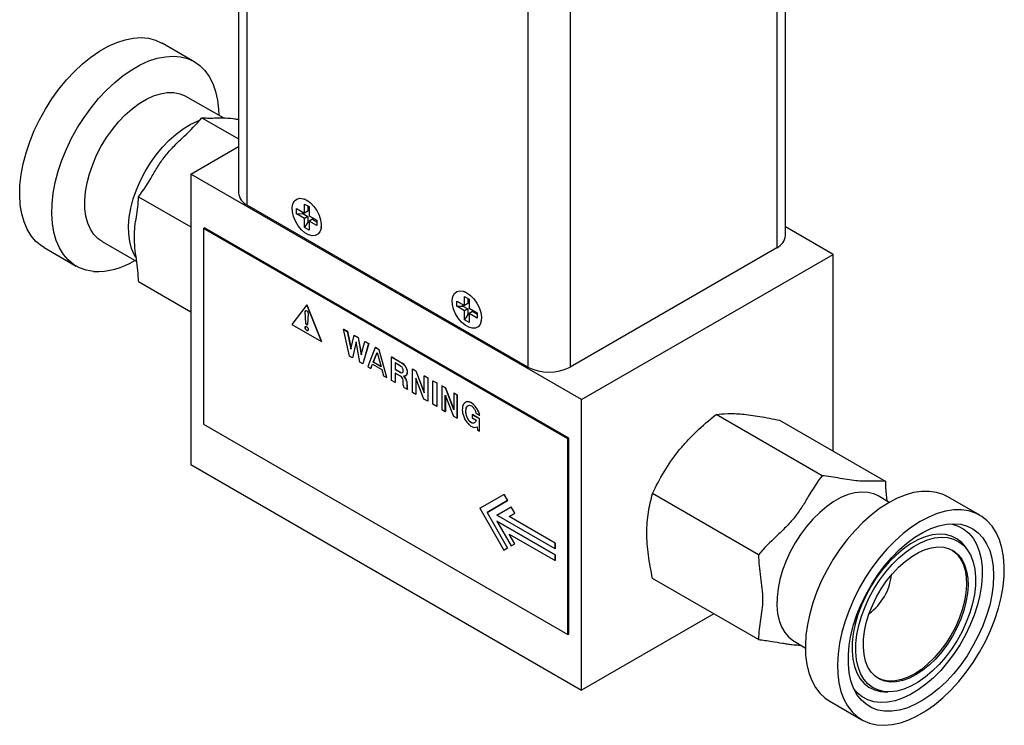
# Model space of a CAD drawing. Header units: inches. Extents: x 1.97 to 10.59, y 1.51 to 7.54.
# Tile 9 of 12: x 8.53 to 10.59, y 2.93 to 4.4. Entities that reach past the tile are written whole.
import ezdxf

# ---------------------------------------------------------------- set-up
doc = ezdxf.new("R2010")
doc.units = ezdxf.units.IN
doc.header["$MEASUREMENT"] = 0

msp = doc.modelspace()

# ---------------------------------------------------------------- linework, layer by layer
at = {"color": 7, "linetype": 'Continuous', "lineweight": 25}
for p, q in [((8.9878, 5.5504), (8.9878, 4.0394)), ((9.0061, 4.0139), (9.0061, 5.5305)), ((10.1292, 3.9502), (10.1292, 5.4611)), ((10.1109, 5.4413), (10.1109, 3.9247)), ((9.5916, 5.1925), (9.5916, 3.6759)), ((9.68, 5.1925), (9.68, 3.6759)), ((8.8957, 4.3129), (8.8287, 4.3516)), ((8.9564, 4.1956), (8.8784, 4.2406)), ((8.9117, 4.1961), (8.9878, 4.1522)), ((8.8883, 4.0786), (8.9878, 4.136)), ((9.7036, 3.6079), (8.8883, 4.0786)), ((8.8883, 4.0786), (8.8883, 3.4723)), ((8.7791, 4.0312), (8.8883, 3.9681)), ((9.5916, 3.6759), (9.0061, 4.0139)), ((9.1092, 4.0065), (9.1256, 3.997)), ((9.1092, 3.9955), (9.1092, 4.0065)), ((9.1256, 4.016), (9.1351, 4.0105)), ((9.1256, 3.997), (9.1256, 4.016)), ((9.1277, 4.0253), (9.1261, 4.026)), ((9.1327, 4.0119), (9.1327, 4.0011)), ((9.1351, 4.0105), (9.1351, 3.9915)), ((9.1092, 3.9955), (9.1224, 3.996)), ((9.1256, 3.986), (9.1092, 3.9955)), ((9.1224, 3.996), (9.1224, 3.9988)), ((9.1224, 3.996), (9.1327, 3.99)), ((9.1327, 4.0011), (9.1256, 3.997)), ((9.1327, 3.99), (9.1256, 3.986)), ((9.1256, 3.967), (9.1256, 3.986)), ((9.1327, 3.99), (9.1327, 3.9782)), ((9.1351, 3.9915), (9.1516, 3.982)), ((8.9152, 3.9651), (8.917, 3.9661)), ((8.9152, 3.9651), (8.9152, 3.5568)), ((9.6754, 3.5263), (8.9152, 3.9651)), ((9.6771, 3.5273), (8.917, 3.9661)), ((9.1327, 3.9782), (9.1256, 3.967)), ((9.1351, 3.9615), (9.1256, 3.967)), ((9.1351, 3.9767), (9.1327, 3.9782)), ((9.1422, 3.9845), (9.1351, 3.9805)), ((9.1516, 3.971), (9.1351, 3.9805)), ((9.1351, 3.9805), (9.1351, 3.9615)), ((9.1422, 3.9845), (9.1516, 3.9791)), ((9.1516, 3.982), (9.1516, 3.971)), ((9.1605, 3.9664), (9.1607, 3.9681)), ((10.2287, 3.911), (10.1292, 3.9684)), ((8.5824, 3.9251), (8.6495, 3.8864)), ((8.7035, 3.9375), (8.7756, 3.8958)), ((10.1109, 3.9247), (9.68, 3.6759)), ((9.7036, 3.6079), (10.2287, 3.911)), ((10.2287, 3.5005), (10.2287, 3.911)), ((8.7791, 3.8544), (8.8883, 3.7913)), ((9.4597, 3.8231), (9.4692, 3.8176)), ((9.4597, 3.8041), (9.4597, 3.8231)), ((9.4617, 3.8324), (9.4602, 3.8331)), ((9.1303, 3.8058), (9.0994, 3.7648)), ((9.1611, 3.7292), (9.1303, 3.8058)), ((9.1304, 3.8058), (9.1303, 3.8058)), ((9.1304, 3.8058), (9.1613, 3.7293)), ((9.4432, 3.8136), (9.4597, 3.8041)), ((9.4432, 3.8026), (9.4432, 3.8136)), ((9.4432, 3.8026), (9.4564, 3.8031)), ((9.4597, 3.7931), (9.4432, 3.8026)), ((9.4564, 3.8031), (9.4564, 3.806)), ((9.4564, 3.8031), (9.4667, 3.7972)), ((9.4667, 3.8082), (9.4597, 3.8041)), ((9.4667, 3.819), (9.4667, 3.8082)), ((9.4692, 3.8176), (9.4692, 3.7986)), ((9.127, 3.7909), (9.1269, 3.7908)), ((9.1284, 3.7672), (9.1269, 3.7908)), ((9.1286, 3.7673), (9.127, 3.7909)), ((9.1336, 3.7869), (9.1321, 3.7651)), ((9.4667, 3.7972), (9.4597, 3.7931)), ((9.4597, 3.7741), (9.4597, 3.7931)), ((9.4667, 3.7853), (9.4597, 3.7741)), ((9.4667, 3.7972), (9.4667, 3.7853)), ((9.4692, 3.7839), (9.4667, 3.7853)), ((9.4692, 3.7986), (9.4857, 3.7891)), ((9.4763, 3.7917), (9.4692, 3.7876)), ((9.4857, 3.7781), (9.4692, 3.7876)), ((9.4692, 3.7876), (9.4692, 3.7686)), ((9.4763, 3.7917), (9.4857, 3.7863)), ((9.4857, 3.7891), (9.4857, 3.7781)), ((9.0994, 3.7648), (9.1611, 3.7292)), ((9.1284, 3.7672), (9.1286, 3.7673)), ((9.4692, 3.7686), (9.4597, 3.7741)), ((9.4945, 3.7735), (9.4948, 3.7752)), ((9.2074, 3.7547), (9.2076, 3.7548)), ((9.2196, 3.6987), (9.2074, 3.7547)), ((9.2074, 3.7547), (9.215, 3.7504)), ((9.2076, 3.7548), (9.2151, 3.7505)), ((9.215, 3.7504), (9.2151, 3.7505)), ((9.215, 3.7504), (9.2227, 3.7134)), ((9.2151, 3.7505), (9.2228, 3.7138)), ((9.2227, 3.7134), (9.2293, 3.7421)), ((9.2293, 3.7421), (9.2294, 3.7422)), ((9.2293, 3.7421), (9.2376, 3.7373)), ((9.2294, 3.7422), (9.2378, 3.7374)), ((9.1613, 3.7293), (9.1611, 3.7292)), ((9.2334, 3.7288), (9.2259, 3.6951)), ((9.2335, 3.7285), (9.226, 3.6952)), ((9.241, 3.6863), (9.2334, 3.7288)), ((9.2376, 3.7373), (9.2378, 3.7374)), ((9.2376, 3.7373), (9.2442, 3.7011)), ((9.2378, 3.7374), (9.2443, 3.7014)), ((9.2442, 3.7011), (9.2519, 3.7291)), ((9.2595, 3.7247), (9.2473, 3.6827)), ((9.2596, 3.7248), (9.2475, 3.6828)), ((9.2519, 3.7291), (9.2595, 3.7247)), ((9.2519, 3.7291), (9.252, 3.7291)), ((9.252, 3.7291), (9.2596, 3.7248)), ((9.2595, 3.7247), (9.2596, 3.7248)), ((9.2259, 3.6951), (9.2196, 3.6987)), ((9.2734, 3.7167), (9.2576, 3.6768)), ((9.2693, 3.686), (9.2774, 3.7062)), ((9.2695, 3.686), (9.2774, 3.7061)), ((9.2814, 3.712), (9.2734, 3.7167)), ((9.2734, 3.7167), (9.2735, 3.7167)), ((9.2816, 3.7121), (9.2735, 3.7167)), ((9.2774, 3.7062), (9.2855, 3.6766)), ((9.2814, 3.712), (9.2816, 3.7121)), ((9.2972, 3.6539), (9.2814, 3.712)), ((9.2974, 3.654), (9.2816, 3.7121)), ((9.2259, 3.6951), (9.226, 3.6952)), ((9.2473, 3.6827), (9.241, 3.6863)), ((9.2473, 3.6827), (9.2475, 3.6828)), ((9.2642, 3.673), (9.2677, 3.6818)), ((9.2643, 3.6731), (9.2678, 3.6818)), ((9.2677, 3.6818), (9.2871, 3.6706)), ((9.2855, 3.6766), (9.2693, 3.686)), ((9.2693, 3.686), (9.2695, 3.686)), ((9.2854, 3.6768), (9.2695, 3.686)), ((9.3075, 3.697), (9.3076, 3.6971)), ((9.3075, 3.648), (9.3075, 3.697)), ((9.3075, 3.697), (9.3297, 3.6842)), ((9.3076, 3.6971), (9.3298, 3.6842)), ((9.315, 3.6845), (9.315, 3.6711)), ((9.3263, 3.678), (9.315, 3.6845)), ((9.3151, 3.6844), (9.3151, 3.6712)), ((9.3298, 3.6842), (9.3297, 3.6842)), ((9.2576, 3.6768), (9.2642, 3.673)), ((9.2642, 3.673), (9.2643, 3.6731)), ((9.2871, 3.6706), (9.2906, 3.6577)), ((9.2906, 3.6577), (9.2972, 3.6539)), ((9.3151, 3.6712), (9.315, 3.6711)), ((9.315, 3.6711), (9.326, 3.6648)), ((9.3258, 3.6568), (9.315, 3.663)), ((9.315, 3.663), (9.315, 3.6436)), ((9.3151, 3.6712), (9.3262, 3.6649)), ((9.3151, 3.663), (9.3151, 3.6437)), ((9.326, 3.6648), (9.3262, 3.6649)), ((9.3369, 3.6574), (9.337, 3.6575)), ((9.3508, 3.6719), (9.351, 3.672)), ((9.3508, 3.6229), (9.3508, 3.6719)), ((9.3508, 3.6719), (9.3581, 3.6678)), ((9.351, 3.672), (9.3582, 3.6679)), ((9.3581, 3.6678), (9.3582, 3.6679)), ((9.3581, 3.6678), (9.3757, 3.6222)), ((9.3582, 3.6679), (9.3757, 3.6226)), ((9.3757, 3.6576), (9.3759, 3.6577)), ((9.3757, 3.6576), (9.3828, 3.6535)), ((9.3757, 3.6222), (9.3757, 3.6576)), ((9.3759, 3.6577), (9.383, 3.6535)), ((9.2974, 3.654), (9.2972, 3.6539)), ((9.315, 3.6436), (9.3075, 3.648)), ((9.315, 3.6436), (9.3151, 3.6437)), ((9.3319, 3.6382), (9.3315, 3.6487)), ((9.3389, 3.6456), (9.3391, 3.6457)), ((9.3389, 3.6456), (9.3395, 3.6329)), ((9.3391, 3.6457), (9.3397, 3.633)), ((9.3749, 3.6091), (9.358, 3.6529)), ((9.358, 3.6529), (9.358, 3.6188)), ((9.3581, 3.6525), (9.3581, 3.6189)), ((9.3828, 3.6535), (9.383, 3.6535)), ((9.3828, 3.6535), (9.3828, 3.6045)), ((9.383, 3.6535), (9.383, 3.6046)), ((9.3938, 3.6473), (9.3937, 3.6472)), ((9.3937, 3.5982), (9.3937, 3.6472)), ((9.3937, 3.6472), (9.4015, 3.6427)), ((9.3938, 3.6473), (9.4016, 3.6428)), ((9.4015, 3.6427), (9.4016, 3.6428)), ((9.4015, 3.6427), (9.4015, 3.5937)), ((9.4016, 3.6428), (9.4016, 3.5938)), ((9.4123, 3.6364), (9.4125, 3.6365)), ((9.4123, 3.6364), (9.4123, 3.5874)), ((9.4196, 3.6323), (9.4123, 3.6364)), ((9.4125, 3.6365), (9.4197, 3.6324)), ((9.3407, 3.6288), (9.3327, 3.6334)), ((9.3395, 3.6329), (9.3397, 3.633)), ((9.3407, 3.6288), (9.3408, 3.6289)), ((9.358, 3.6188), (9.3508, 3.6229)), ((9.358, 3.6188), (9.3581, 3.6189)), ((9.4195, 3.6174), (9.4364, 3.5736)), ((9.4195, 3.5833), (9.4195, 3.6174)), ((9.4196, 3.6323), (9.4197, 3.6324)), ((9.4372, 3.5867), (9.4196, 3.6323)), ((9.4196, 3.617), (9.4196, 3.5834)), ((9.4197, 3.6324), (9.4372, 3.5871)), ((9.4372, 3.6221), (9.4374, 3.6222)), ((9.4372, 3.6221), (9.4372, 3.5867)), ((9.4372, 3.6221), (9.4443, 3.618)), ((9.4374, 3.6222), (9.4445, 3.618)), ((9.4443, 3.569), (9.4443, 3.618)), ((9.4445, 3.618), (9.4443, 3.618)), ((9.4445, 3.618), (9.4445, 3.569)), ((9.3828, 3.6045), (9.3749, 3.6091)), ((9.383, 3.6046), (9.3828, 3.6045)), ((9.4015, 3.5937), (9.3937, 3.5982)), ((9.7036, 3.0016), (9.7036, 3.6079)), ((9.4015, 3.5937), (9.4016, 3.5938)), ((9.4123, 3.5874), (9.4195, 3.5833)), ((9.4195, 3.5833), (9.4196, 3.5834)), ((9.4757, 3.5765), (9.4759, 3.5766)), ((9.4757, 3.5765), (9.4757, 3.5699)), ((9.4909, 3.5678), (9.4757, 3.5765)), ((9.4911, 3.5679), (9.4759, 3.5766)), ((9.4836, 3.5798), (9.4911, 3.5755)), ((9.4911, 3.5755), (9.4912, 3.5755)), ((10.2057, 3.4491), (9.9846, 3.5768)), ((8.9152, 3.5568), (9.6754, 3.118)), ((9.4364, 3.5736), (9.4443, 3.569)), ((9.4443, 3.569), (9.4445, 3.569)), ((9.4757, 3.5699), (9.4839, 3.5652)), ((9.4909, 3.5678), (9.4911, 3.5679)), ((9.4909, 3.5421), (9.4909, 3.5678)), ((9.4911, 3.5422), (9.4911, 3.5679)), ((10.1171, 3.5649), (10.3383, 3.4373)), ((9.4857, 3.5513), (9.4866, 3.5445)), ((9.4866, 3.5445), (9.4909, 3.5421)), ((9.4909, 3.5421), (9.4911, 3.5422)), ((9.6754, 3.5263), (9.6771, 3.5273)), ((9.6754, 3.118), (9.6754, 3.5263)), ((9.6771, 3.119), (9.6771, 3.5273)), ((8.8883, 3.4723), (9.7036, 3.0016)), ((9.5418, 3.4102), (9.542, 3.4103)), ((9.542, 3.4103), (9.5495, 3.3973)), ((10.0731, 3.2842), (9.852, 3.4118)), ((9.4915, 3.3812), (9.5418, 3.4102)), ((9.5065, 3.3725), (9.5493, 3.3972)), ((9.5495, 3.3973), (9.5067, 3.3726)), ((9.5418, 3.4102), (9.5493, 3.3972)), ((9.5495, 3.3973), (9.5493, 3.3972)), ((10.3456, 3.3936), (10.3225, 3.4069)), ((10.5349, 3.3666), (10.4679, 3.4053)), ((9.4915, 3.3812), (9.5418, 3.294)), ((9.5067, 3.3726), (9.5065, 3.3725)), ((9.5065, 3.3725), (9.5493, 3.2984)), ((9.5067, 3.3726), (9.5495, 3.2984)), ((9.5268, 3.3669), (9.5568, 3.3842)), ((9.5524, 3.3644), (9.5643, 3.3712)), ((9.5526, 3.3644), (9.5645, 3.3713)), ((9.5568, 3.3842), (9.557, 3.3843)), ((9.5643, 3.3712), (9.5568, 3.3842)), ((9.5645, 3.3713), (9.557, 3.3843)), ((9.5643, 3.3712), (9.5645, 3.3713)), ((9.6488, 3.2965), (9.5268, 3.3669)), ((9.527, 3.3547), (9.5268, 3.3546)), ((9.6488, 3.2842), (9.5268, 3.3546)), ((9.5268, 3.3546), (9.5568, 3.3027)), ((9.527, 3.3547), (9.6489, 3.2843)), ((9.6488, 3.3087), (9.5524, 3.3644)), ((9.5526, 3.3644), (9.5524, 3.3644)), ((9.6489, 3.3088), (9.5526, 3.3644)), ((9.5524, 3.3276), (9.6488, 3.272)), ((9.5643, 3.307), (9.5524, 3.3276)), ((9.5645, 3.3071), (9.5527, 3.3275)), ((9.6489, 3.3088), (9.6488, 3.3087)), ((9.6488, 3.3087), (9.6488, 3.2965)), ((9.6489, 3.2966), (9.6489, 3.3088)), ((9.5493, 3.2984), (9.5418, 3.294)), ((9.5418, 3.294), (9.542, 3.2941)), ((9.5495, 3.2984), (9.542, 3.2941)), ((9.5495, 3.2984), (9.5493, 3.2984)), ((9.5568, 3.3027), (9.5643, 3.307)), ((9.5568, 3.3027), (9.557, 3.3028)), ((9.557, 3.3028), (9.5645, 3.3071)), ((9.5643, 3.307), (9.5645, 3.3071)), ((9.6488, 3.2965), (9.6489, 3.2966)), ((10.5082, 3.296), (10.5059, 3.2995)), ((10.5116, 3.2903), (10.5082, 3.296)), ((9.6489, 3.2843), (9.6488, 3.2842)), ((9.6488, 3.272), (9.6488, 3.2842)), ((9.6489, 3.2721), (9.6488, 3.272)), ((9.6489, 3.2843), (9.6489, 3.2721)), ((10.0731, 3.1074), (9.852, 3.2351)), ((9.98, 3.1612), (9.7036, 3.0016)), ((9.6754, 3.118), (9.6771, 3.119)), ((10.1475, 3.1038), (10.1706, 3.0905)), ((10.3355, 2.9986), (10.3365, 2.9986)), ((10.3365, 2.9986), (10.3431, 2.9984)), ((10.2216, 2.9788), (10.2887, 2.9401))]:
    msp.add_line(p, q, dxfattribs=at)
at = {"color": 8, "linetype": 'Continuous', "lineweight": 25}
msp.add_line((8.9377, 4.196), (8.9442, 4.1957), dxfattribs=at)
at = {"color": 7, "linetype": 'Continuous', "lineweight": 25, "flags": 128}
for points in [[(8.5824, 3.9251), (8.5768, 3.9287), (8.5654, 3.9381), (8.5555, 3.9497), (8.5472, 3.9633), (8.5406, 3.9787), (8.5358, 3.9958), (8.5327, 4.0144), (8.5315, 4.0344), (8.5321, 4.0554), (8.5345, 4.0773), (8.5388, 4.0999), (8.5448, 4.1229), (8.5526, 4.146), (8.5619, 4.1691), (8.5728, 4.1918), (8.5851, 4.214), (8.5987, 4.2354), (8.6134, 4.2557), (8.6291, 4.2748), (8.6455, 4.2924), (8.6627, 4.3084), (8.6802, 4.3226), (8.6981, 4.3349), (8.716, 4.3451), (8.7338, 4.3531), (8.7513, 4.3588), (8.7684, 4.3621), (8.7847, 4.3631), (8.8003, 4.3617), (8.8148, 4.358), (8.8282, 4.3519), (8.8287, 4.3516)], [(8.6855, 3.8752), (8.6705, 3.8778), (8.6565, 3.8827), (8.6438, 3.89), (8.6324, 3.8994), (8.6226, 3.911), (8.6143, 3.9245), (8.6077, 3.94), (8.6028, 3.9571), (8.5997, 3.9757), (8.5985, 3.9957), (8.5991, 4.0167), (8.6016, 4.0386), (8.6058, 4.0612), (8.6119, 4.0842), (8.6196, 4.1073), (8.629, 4.1304), (8.6399, 4.1531), (8.6522, 4.1753), (8.6657, 4.1967), (8.6804, 4.217), (8.6961, 4.2361), (8.7126, 4.2537), (8.7297, 4.2697), (8.7473, 4.2839), (8.7651, 4.2962), (8.7831, 4.3064), (8.8009, 4.3144), (8.8184, 4.3201), (8.8354, 4.3234), (8.8518, 4.3244), (8.8673, 4.323), (8.8818, 4.3193), (8.8952, 4.3132), (8.9073, 4.3048), (8.9179, 4.2943), (8.927, 4.2817), (8.9345, 4.2672), (8.9402, 4.2509), (8.9442, 4.233), (8.9463, 4.2137), (8.9467, 4.2012)], [(8.7035, 3.9375), (8.6951, 3.9433), (8.6864, 3.9523), (8.6791, 3.9632), (8.6736, 3.976), (8.6697, 3.9905), (8.6676, 4.0063), (8.6673, 4.0234), (8.6688, 4.0414), (8.6721, 4.0602), (8.6771, 4.0793), (8.6838, 4.0986), (8.692, 4.1178), (8.7017, 4.1365), (8.7127, 4.1545), (8.7248, 4.1716), (8.7379, 4.1875), (8.7518, 4.202), (8.7662, 4.2148), (8.781, 4.2257), (8.7959, 4.2347), (8.8108, 4.2415), (8.8254, 4.2462), (8.8394, 4.2485), (8.8528, 4.2485), (8.8653, 4.2462), (8.8767, 4.2416), (8.8784, 4.2406)], [(9.1304, 4.0238), (9.1379, 4.0184), (9.145, 4.011), (9.1512, 4.0023), (9.156, 3.9927), (9.1593, 3.9829), (9.1607, 3.9734), (9.1602, 3.9649), (9.1579, 3.9579), (9.1538, 3.9528), (9.1482, 3.95), (9.1416, 3.9496), (9.1342, 3.9517), (9.1266, 3.9561), (9.1192, 3.9625), (9.1125, 3.9706), (9.1069, 3.9799), (9.1029, 3.9897), (9.1005, 3.9994), (9.1, 4.0084), (9.1015, 4.0163), (9.1047, 4.0224), (9.1096, 4.0263), (9.1157, 4.0279), (9.1228, 4.0271), (9.1304, 4.0238)], [(9.4644, 3.831), (9.472, 3.8255), (9.4791, 3.8182), (9.4853, 3.8094), (9.4901, 3.7999), (9.4934, 3.79), (9.4948, 3.7806), (9.4943, 3.772), (9.492, 3.765), (9.4879, 3.76), (9.4823, 3.7571), (9.4756, 3.7568), (9.4683, 3.7588), (9.4606, 3.7632), (9.4532, 3.7697), (9.4466, 3.7778), (9.441, 3.787), (9.4369, 3.7968), (9.4346, 3.8065), (9.4341, 3.8156), (9.4355, 3.8234), (9.4388, 3.8295), (9.4436, 3.8335), (9.4498, 3.8351), (9.4569, 3.8342), (9.4644, 3.831)], [(9.1269, 3.7908), (9.127, 3.7925), (9.1276, 3.7935), (9.1288, 3.7939), (9.1303, 3.7934), (9.1317, 3.7922), (9.1329, 3.7905), (9.1335, 3.7886), (9.1336, 3.7869)], [(9.1279, 3.7937), (9.1278, 3.7936), (9.1271, 3.7925), (9.127, 3.7909)], [(9.1268, 3.7583), (9.1271, 3.7597), (9.1278, 3.7606), (9.1289, 3.7608), (9.1303, 3.7603), (9.1316, 3.7593), (9.1327, 3.7578), (9.1334, 3.756), (9.1337, 3.7544), (9.1334, 3.753), (9.1327, 3.7521), (9.1316, 3.7519), (9.1303, 3.7524), (9.1289, 3.7534), (9.1278, 3.755), (9.1271, 3.7567), (9.1268, 3.7583)], [(9.1279, 3.7606), (9.1272, 3.7598), (9.1269, 3.7584)], [(9.1321, 3.7651), (9.1319, 3.7644), (9.1315, 3.7639), (9.1309, 3.7638), (9.1303, 3.764), (9.1296, 3.7646), (9.129, 3.7654), (9.1286, 3.7663), (9.1284, 3.7672)], [(9.1286, 3.7673), (9.1287, 3.7664), (9.1291, 3.7655), (9.1297, 3.7647), (9.1304, 3.7641), (9.1311, 3.7639), (9.1316, 3.764)], [(9.1269, 3.7584), (9.1272, 3.7568), (9.128, 3.755), (9.1291, 3.7535), (9.1304, 3.7525), (9.1317, 3.752), (9.1328, 3.7522)], [(9.326, 3.6648), (9.3282, 3.664), (9.3301, 3.6643), (9.3314, 3.6657), (9.3319, 3.6679), (9.3315, 3.6707), (9.3303, 3.6736), (9.3285, 3.6762), (9.3263, 3.678)], [(9.3297, 3.6842), (9.3335, 3.6808), (9.3367, 3.6764), (9.3391, 3.6714), (9.3402, 3.6664), (9.3399, 3.662), (9.3384, 3.6587), (9.3357, 3.6569), (9.3322, 3.6569)], [(9.337, 3.6575), (9.3385, 3.6588), (9.3401, 3.6621), (9.3403, 3.6665), (9.3392, 3.6715), (9.3369, 3.6765), (9.3336, 3.6809), (9.3298, 3.6842)], [(10.4679, 3.4053), (10.4586, 3.4099), (10.4444, 3.4144), (10.4292, 3.4166), (10.4131, 3.4164), (10.3963, 3.4139), (10.3789, 3.4089), (10.3612, 3.4017), (10.3433, 3.3922), (10.3254, 3.3807), (10.3077, 3.3671), (10.2904, 3.3517), (10.2737, 3.3345), (10.2577, 3.3159)], [(10.3247, 3.2772), (10.3097, 3.2573), (10.2957, 3.2362), (10.283, 3.2143), (10.2716, 3.1917), (10.2618, 3.1687), (10.2535, 3.1456), (10.2469, 3.1225), (10.242, 3.0998), (10.2389, 3.0776), (10.2377, 3.0563), (10.2383, 3.0359), (10.2408, 3.0169), (10.245, 2.9992), (10.2511, 2.9832), (10.2588, 2.969), (10.2682, 2.9567), (10.2791, 2.9466), (10.2914, 2.9386), (10.3049, 2.9329), (10.3196, 2.9295), (10.3353, 2.9285), (10.3518, 2.9299), (10.3689, 2.9337), (10.3865, 2.9398), (10.4043, 2.9481), (10.4223, 2.9587), (10.4401, 2.9712), (10.4576, 2.9858), (10.4746, 3.0021), (10.491, 3.02), (10.5065, 3.0393), (10.521, 3.0598), (10.5344, 3.0813), (10.5465, 3.1036), (10.5571, 3.1264), (10.5662, 3.1495), (10.5737, 3.1726), (10.5794, 3.1955), (10.5834, 3.218), (10.5855, 3.2398), (10.5858, 3.2607), (10.5843, 3.2804), (10.5809, 3.2988), (10.5758, 3.3157), (10.5689, 3.3308), (10.5603, 3.344), (10.5502, 3.3553), (10.5386, 3.3644), (10.5256, 3.3712), (10.5115, 3.3757), (10.4963, 3.3779), (10.4802, 3.3777), (10.4633, 3.3751), (10.446, 3.3702), (10.4282, 3.363), (10.4103, 3.3535), (10.3924, 3.342), (10.3747, 3.3284), (10.3574, 3.313), (10.3407, 3.2958), (10.3247, 3.2772)], [(10.336, 3.2612), (10.3509, 3.2786), (10.3665, 3.2944), (10.3827, 3.3084), (10.3993, 3.3207), (10.416, 3.3308), (10.4326, 3.3388), (10.449, 3.3446), (10.465, 3.3481), (10.4803, 3.3491), (10.4948, 3.3479), (10.5082, 3.3442), (10.5205, 3.3382), (10.5315, 3.33), (10.541, 3.3196), (10.549, 3.3073), (10.5553, 3.293), (10.5598, 3.2771), (10.5626, 3.2596), (10.5635, 3.2409), (10.5626, 3.2211), (10.5598, 3.2005), (10.5553, 3.1793), (10.549, 3.1578), (10.541, 3.1362), (10.5315, 3.1149), (10.5205, 3.094), (10.5082, 3.0738), (10.4948, 3.0546), (10.4803, 3.0366), (10.465, 3.02), (10.449, 3.005), (10.4326, 2.9919), (10.416, 2.9807), (10.3993, 2.9716), (10.3827, 2.9646), (10.3665, 2.96), (10.3509, 2.9578), (10.336, 2.9579), (10.322, 2.9603), (10.3091, 2.9652), (10.2974, 2.9723), (10.2872, 2.9816), (10.2784, 2.993), (10.2713, 3.0063), (10.2659, 3.0214), (10.2622, 3.0381), (10.2604, 3.0563), (10.2604, 3.0756), (10.2622, 3.0958), (10.2659, 3.1167), (10.2713, 3.1381), (10.2784, 3.1597), (10.2872, 3.1812), (10.2974, 3.2023), (10.3091, 3.2229), (10.322, 3.2426), (10.336, 3.2612)], [(10.2577, 3.3159), (10.2427, 3.296), (10.2287, 3.2749), (10.216, 3.253), (10.2046, 3.2304), (10.1947, 3.2074), (10.1864, 3.1843), (10.1798, 3.1612), (10.175, 3.1385), (10.1719, 3.1163), (10.1707, 3.095), (10.1713, 3.0746), (10.1737, 3.0556), (10.178, 3.0379), (10.184, 3.0219), (10.1918, 3.0077), (10.2011, 2.9954), (10.212, 2.9853), (10.2216, 2.9788)], [(10.509, 3.2942), (10.5158, 3.2826), (10.5208, 3.2691), (10.5242, 3.254), (10.5257, 3.2375), (10.5254, 3.2199), (10.5233, 3.2015), (10.5193, 3.1824), (10.5137, 3.163), (10.5064, 3.1435), (10.4976, 3.1243), (10.4874, 3.1056), (10.4759, 3.0877), (10.4633, 3.0708), (10.4498, 3.0552), (10.4356, 3.0412), (10.4209, 3.0288), (10.4059, 3.0184), (10.3908, 3.0101), (10.3759, 3.0039), (10.3613, 3), (10.3473, 2.9984), (10.3341, 2.9992), (10.3218, 3.0023), (10.3108, 3.0077), (10.301, 3.0153), (10.2927, 3.0251), (10.2859, 3.0368), (10.2809, 3.0503), (10.2775, 3.0653), (10.276, 3.0818), (10.2763, 3.0994), (10.2784, 3.1179), (10.2824, 3.1369), (10.288, 3.1563), (10.2953, 3.1758), (10.3041, 3.195), (10.3143, 3.2137), (10.3258, 3.2317), (10.3384, 3.2485), (10.3519, 3.2641), (10.3661, 3.2782), (10.3808, 3.2905), (10.3958, 3.3009), (10.4109, 3.3093), (10.4258, 3.3154), (10.4404, 3.3193), (10.4544, 3.3209), (10.4676, 3.3201), (10.4799, 3.317), (10.4909, 3.3116), (10.5007, 3.304), (10.509, 3.2942)], [(10.4555, 3.0819), (10.4429, 3.0675), (10.4297, 3.0546), (10.416, 3.0435), (10.402, 3.0342), (10.388, 3.027), (10.3743, 3.022), (10.3609, 3.0192), (10.3483, 3.0187), (10.3364, 3.0206), (10.3257, 3.0247), (10.3162, 3.0311), (10.308, 3.0395), (10.3014, 3.05), (10.2965, 3.0622), (10.2932, 3.076), (10.2917, 3.0913), (10.292, 3.1076), (10.2941, 3.1248), (10.2979, 3.1425), (10.3035, 3.1606), (10.3106, 3.1786), (10.3192, 3.1963), (10.3291, 3.2134), (10.3403, 3.2297), (10.3524, 3.2448), (10.3653, 3.2584), (10.3788, 3.2705), (10.3927, 3.2807), (10.4067, 3.289), (10.4206, 3.2951), (10.4342, 3.299), (10.4472, 3.3007), (10.4595, 3.3), (10.4708, 3.297), (10.4809, 3.2917), (10.4898, 3.2843), (10.4972, 3.2748), (10.503, 3.2634), (10.5071, 3.2504), (10.5095, 3.2358), (10.5101, 3.22), (10.5089, 3.2032), (10.5059, 3.1857), (10.5012, 3.1678), (10.4949, 3.1497), (10.487, 3.1318), (10.4777, 3.1143), (10.4671, 3.0976), (10.4555, 3.0819)], [(10.4765, 3.2944), (10.4778, 3.2935), (10.4866, 3.2861), (10.494, 3.2766), (10.4998, 3.2653), (10.5039, 3.2522), (10.5063, 3.2377), (10.5069, 3.2219), (10.5057, 3.2051), (10.5027, 3.1875), (10.498, 3.1696), (10.4917, 3.1515), (10.4838, 3.1336), (10.4745, 3.1162), (10.4639, 3.0995), (10.4523, 3.0838)], [(10.4523, 3.0838), (10.4397, 3.0694), (10.4265, 3.0565), (10.4128, 3.0453), (10.3988, 3.036), (10.3849, 3.0288), (10.3711, 3.0238), (10.3578, 3.021), (10.3451, 3.0206), (10.3333, 3.0224), (10.3225, 3.0266), (10.322, 3.0268)]]:
    msp.add_lwpolyline(points, dxfattribs=at)
at = {"color": 8, "linetype": 'Continuous', "lineweight": 25, "flags": 128}
for points in [[(8.7735, 3.9054), (8.7705, 3.9105), (8.765, 3.9233), (8.7611, 3.9377), (8.759, 3.9536), (8.7587, 3.9707), (8.7602, 3.9887), (8.7635, 4.0074), (8.7685, 4.0266), (8.7752, 4.0459), (8.7834, 4.065), (8.7931, 4.0837), (8.8041, 4.1018), (8.8162, 4.1189), (8.8293, 4.1348), (8.8432, 4.1492), (8.8576, 4.162), (8.8724, 4.173), (8.8873, 4.1819), (8.9022, 4.1888), (8.9053, 4.1899)], [(10.3225, 3.4069), (10.3133, 3.4112), (10.3012, 3.4143), (10.2881, 3.4151), (10.2742, 3.4135), (10.2598, 3.4097), (10.245, 3.4036), (10.2301, 3.3953), (10.2152, 3.385), (10.2006, 3.3728), (10.1865, 3.3588), (10.1732, 3.3434), (10.1607, 3.3267), (10.1493, 3.309), (10.1392, 3.2904), (10.1304, 3.2714), (10.1232, 3.2521), (10.1177, 3.2329), (10.1138, 3.214), (10.1117, 3.1957), (10.1114, 3.1783), (10.1129, 3.162), (10.1162, 3.147), (10.1212, 3.1337), (10.1279, 3.1221), (10.1361, 3.1124), (10.1458, 3.1049), (10.1475, 3.1038)], [(10.4717, 3.3488), (10.4768, 3.3479), (10.4896, 3.344), (10.5013, 3.3377), (10.5117, 3.3293), (10.5206, 3.3187), (10.5279, 3.3062), (10.5335, 3.2919), (10.5374, 3.276), (10.5395, 3.2586), (10.5398, 3.2401), (10.5383, 3.2206), (10.535, 3.2003), (10.53, 3.1796), (10.5232, 3.1586), (10.5148, 3.1378), (10.5049, 3.1172), (10.4937, 3.0972), (10.4812, 3.0781), (10.4676, 3.06), (10.4531, 3.0432), (10.4379, 3.0279), (10.4222, 3.0143), (10.4061, 3.0025), (10.3899, 2.9928), (10.3737, 2.9852), (10.3578, 2.9799), (10.3424, 2.9769), (10.3277, 2.9762), (10.3138, 2.9778), (10.3009, 2.9818), (10.2892, 2.988), (10.2789, 2.9965), (10.2725, 3.0037)], [(10.5059, 3.2995), (10.5055, 3.3), (10.497, 3.3099), (10.4871, 3.3177), (10.4758, 3.3232), (10.4633, 3.3264), (10.4499, 3.3272), (10.4356, 3.3256), (10.4207, 3.3216), (10.4055, 3.3153), (10.3902, 3.3068), (10.3749, 3.2962), (10.3599, 3.2836), (10.3454, 3.2693), (10.3316, 3.2534)], [(10.3316, 3.2534), (10.3188, 3.2362), (10.3071, 3.218), (10.2967, 3.1989), (10.2877, 3.1793), (10.2803, 3.1595), (10.2746, 3.1397), (10.2706, 3.1203), (10.2684, 3.1015), (10.2681, 3.0835), (10.2697, 3.0668), (10.273, 3.0514), (10.2782, 3.0377), (10.2851, 3.0257), (10.2935, 3.0158), (10.3035, 3.0081), (10.3148, 3.0025), (10.3273, 2.9994), (10.3355, 2.9986)]]:
    msp.add_lwpolyline(points, dxfattribs=at)
at = {"color": 7, "linetype": 'Continuous', "lineweight": 25}
for centre, radius, start, end in [((9.0191, 4.0426), 0.0314, 185.6948, 245.6253), ((10.098, 3.9534), 0.0314, 294.3747, 354.3052), ((8.6906, 4.0301), 0.155, 268.1135, 301.5496), ((9.3194, 3.6463), 0.0123, 11.3553, 58.8815), ((9.3286, 3.6679), 0.00388, 230.4537, 296.6701), ((9.3221, 3.6432), 0.017, 8.4079, 53.7775), ((9.3222, 3.6432), 0.017, 8.4568, 52.7713), ((9.6358, 3.7612), 0.0961, 242.6097, 297.3903), ((9.3596, 3.6402), 0.0278, 184.0025, 194.043), ((9.3533, 3.6346), 0.0139, 187.21, 204.9402), ((9.3534, 3.6347), 0.0139, 187.21, 204.9402), ((10.2352, 3.2553), 0.1161, 306.1955, 353.8099)]:
    msp.add_arc(centre, radius, start, end, dxfattribs=at)
for points, knots in [([(8.7791, 4.0312), (8.7903, 4.0451), (8.7992, 4.0599), (8.8125, 4.0822), (8.8169, 4.0897), (8.8264, 4.1043), (8.8315, 4.1115), (8.8426, 4.1254), (8.8486, 4.132), (8.8612, 4.1448), (8.8678, 4.151), (8.8874, 4.1697), (8.9005, 4.1822), (8.9117, 4.1961)], [0, 0, 0, 0, 0.25, 0.25, 0.375, 0.375, 0.5, 0.5, 0.625, 0.625, 0.75, 0.75, 1, 1, 1, 1]), ([(8.9117, 4.1961), (8.9158, 4.1958), (8.9239, 4.1953), (8.9359, 4.1954), (8.9487, 4.1959), (8.9633, 4.1957), (8.9768, 4.1944), (8.9851, 4.1931), (8.9878, 4.1927)], [0, 0, 0, 0, 0.1523949, 0.3058838, 0.5228717, 0.7401393, 0.9159199, 1, 1, 1, 1]), ([(8.7791, 3.8544), (8.7791, 3.8693), (8.777, 3.8851), (8.7739, 3.9089), (8.7728, 3.9168), (8.7712, 3.9325), (8.7707, 3.9402), (8.7707, 3.955), (8.7712, 3.9621), (8.7728, 3.9759), (8.7739, 3.9826), (8.777, 4.0028), (8.7791, 4.0162), (8.7791, 4.0312)], [0, 0, 0, 0, 0.25, 0.25, 0.375, 0.375, 0.5, 0.5, 0.625, 0.625, 0.75, 0.75, 1, 1, 1, 1]), ([(9.4911, 3.5755), (9.4905, 3.5781), (9.4895, 3.5808), (9.4872, 3.5861), (9.4858, 3.5887), (9.4808, 3.5959), (9.4766, 3.5999), (9.4704, 3.6029), (9.4683, 3.6034), (9.4646, 3.6035), (9.4629, 3.6031), (9.4584, 3.6006), (9.4564, 3.5973), (9.4551, 3.5911), (9.4549, 3.5887), (9.4551, 3.5839), (9.4554, 3.5812), (9.4567, 3.576), (9.4575, 3.5733), (9.4598, 3.5679), (9.4612, 3.5653), (9.4645, 3.5605), (9.4664, 3.5583), (9.4703, 3.5545), (9.4724, 3.5529), (9.4787, 3.5497), (9.4826, 3.5496), (9.4857, 3.5513)], [0, 0, 0, 0, 0.0625, 0.0625, 0.125, 0.125, 0.25, 0.25, 0.3125, 0.3125, 0.375, 0.375, 0.5, 0.5, 0.5625, 0.5625, 0.625, 0.625, 0.6875, 0.6875, 0.75, 0.75, 0.8125, 0.8125, 0.875, 0.875, 1, 1, 1, 1]), ([(9.4912, 3.5755), (9.4911, 3.5763), (9.4907, 3.5778), (9.4899, 3.5801), (9.489, 3.5825), (9.488, 3.5848), (9.4868, 3.587), (9.4855, 3.5892), (9.4841, 3.5914), (9.4822, 3.5939), (9.4803, 3.5962), (9.4783, 3.5981), (9.4763, 3.5998), (9.4742, 3.6012), (9.4722, 3.6022), (9.4703, 3.603), (9.4681, 3.6035), (9.4656, 3.6036), (9.4632, 3.6032), (9.4616, 3.6025), (9.4608, 3.6019), (9.4608, 3.6019)], [0, 0, 0, 0, 0.0460572, 0.092403, 0.1396926, 0.1873285, 0.2333951, 0.2798449, 0.3276261, 0.3759192, 0.4567806, 0.4978671, 0.5396115, 0.6171849, 0.6567061, 0.6969823, 0.7661097, 0.8364965, 0.9123346, 0.9895027, 1, 1, 1, 1]), ([(9.4839, 3.5652), (9.4835, 3.5638), (9.4829, 3.5626), (9.4814, 3.5605), (9.4805, 3.5597), (9.4783, 3.5587), (9.4769, 3.5586), (9.474, 3.5594), (9.4725, 3.5603), (9.4697, 3.5629), (9.4684, 3.5646), (9.4662, 3.5682), (9.4653, 3.5701), (9.4632, 3.5758), (9.4625, 3.5796), (9.4624, 3.5848), (9.4625, 3.5864), (9.4631, 3.5894), (9.4635, 3.5908), (9.4653, 3.5944), (9.4672, 3.5963), (9.4712, 3.5963), (9.4727, 3.5958), (9.4756, 3.594), (9.4771, 3.5925), (9.4796, 3.5893), (9.4807, 3.5874), (9.4824, 3.5836), (9.4831, 3.5817), (9.4836, 3.5798)], [0, 0, 0, 0, 0.0625, 0.0625, 0.125, 0.125, 0.1875, 0.1875, 0.25, 0.25, 0.3125, 0.3125, 0.375, 0.375, 0.5, 0.5, 0.5625, 0.5625, 0.625, 0.625, 0.75, 0.75, 0.8125, 0.8125, 0.875, 0.875, 0.9375, 0.9375, 1, 1, 1, 1]), ([(9.4804, 3.5598), (9.4803, 3.5597), (9.48, 3.5595), (9.4795, 3.5593), (9.4785, 3.559), (9.4774, 3.5588), (9.4759, 3.559), (9.4744, 3.5595), (9.4729, 3.5604), (9.4714, 3.5615), (9.4701, 3.5628), (9.4688, 3.5643), (9.4678, 3.5658), (9.467, 3.5672), (9.4662, 3.5686), (9.4656, 3.5699), (9.4649, 3.5715), (9.4643, 3.5731), (9.4638, 3.5749), (9.4633, 3.5767), (9.463, 3.5787), (9.4627, 3.5807), (9.4626, 3.5828), (9.4626, 3.5849), (9.4627, 3.5868), (9.463, 3.5887), (9.4635, 3.5904), (9.4641, 3.592), (9.4648, 3.5932), (9.4655, 3.5941), (9.4661, 3.5947), (9.4666, 3.5952), (9.4669, 3.5954), (9.467, 3.5954)], [0, 0, 0, 0, 0.009295, 0.032492, 0.055986, 0.092651, 0.13002, 0.166794, 0.204538, 0.238072, 0.272367, 0.305176, 0.338697, 0.364129, 0.389943, 0.415929, 0.44225, 0.475116, 0.508228, 0.542054, 0.576098, 0.617744, 0.659702, 0.702562, 0.745718, 0.787357, 0.829321, 0.872401, 0.91591, 0.941003, 0.966351, 0.991841, 1, 1, 1, 1]), ([(9.852, 3.4118), (9.8592, 3.4274), (9.8671, 3.4427), (9.885, 3.4725), (9.895, 3.487), (9.9119, 3.508), (9.9179, 3.5149), (9.9301, 3.5282), (9.9365, 3.5346), (9.9562, 3.5535), (9.9701, 3.5654), (9.9846, 3.5768)], [0, 0, 0, 0, 0.25, 0.25, 0.5, 0.5, 0.625, 0.625, 0.75, 0.75, 1, 1, 1, 1]), ([(9.9846, 3.5768), (9.9918, 3.5779), (9.9997, 3.5786), (10.0176, 3.579), (10.0276, 3.5787), (10.0445, 3.5772), (10.0504, 3.5765), (10.0627, 3.5749), (10.0691, 3.5739), (10.0888, 3.5707), (10.1027, 3.568), (10.1171, 3.5649)], [0, 0, 0, 0, 0.25, 0.25, 0.5, 0.5, 0.625, 0.625, 0.75, 0.75, 1, 1, 1, 1]), ([(10.2057, 3.4491), (10.1945, 3.4352), (10.1856, 3.4204), (10.1723, 3.3981), (10.1679, 3.3906), (10.1584, 3.376), (10.1533, 3.3688), (10.1422, 3.3549), (10.1362, 3.3483), (10.1236, 3.3355), (10.117, 3.3293), (10.0974, 3.3106), (10.0843, 3.2981), (10.0731, 3.2842)], [0, 0, 0, 0, 0.25, 0.25, 0.375, 0.375, 0.5, 0.5, 0.625, 0.625, 0.75, 0.75, 1, 1, 1, 1]), ([(10.3383, 3.4373), (10.3271, 3.4383), (10.3182, 3.438), (10.3049, 3.4377), (10.3005, 3.4376), (10.291, 3.4376), (10.2859, 3.4379), (10.2748, 3.4389), (10.2688, 3.4396), (10.2562, 3.4415), (10.2496, 3.4426), (10.23, 3.4459), (10.2169, 3.4481), (10.2057, 3.4491)], [0, 0, 0, 0, 0.25, 0.25, 0.375, 0.375, 0.5, 0.5, 0.625, 0.625, 0.75, 0.75, 1, 1, 1, 1]), ([(10.3418, 3.3958), (10.3413, 3.3999), (10.3401, 3.409), (10.3386, 3.423), (10.3384, 3.4325), (10.3383, 3.4373)], [0, 0, 0, 0, 0.2901114, 0.6443123, 1, 1, 1, 1]), ([(9.852, 3.2351), (9.8484, 3.2516), (9.8454, 3.2678), (9.8413, 3.2996), (9.8401, 3.3151), (9.8401, 3.3376), (9.8404, 3.345), (9.8415, 3.3593), (9.8423, 3.3663), (9.8454, 3.3866), (9.8484, 3.3995), (9.852, 3.4118)], [0, 0, 0, 0, 0.25, 0.25, 0.5, 0.5, 0.625, 0.625, 0.75, 0.75, 1, 1, 1, 1]), ([(10.0731, 3.2842), (10.0731, 3.2693), (10.0752, 3.2535), (10.0783, 3.2297), (10.0794, 3.2218), (10.081, 3.2061), (10.0815, 3.1984), (10.0815, 3.1836), (10.081, 3.1765), (10.0794, 3.1627), (10.0783, 3.156), (10.0752, 3.1358), (10.0731, 3.1223), (10.0731, 3.1074)], [0, 0, 0, 0, 0.25, 0.25, 0.375, 0.375, 0.5, 0.5, 0.625, 0.625, 0.75, 0.75, 1, 1, 1, 1]), ([(10.0731, 3.1074), (10.0775, 3.1069), (10.0864, 3.1059), (10.1032, 3.1033), (10.1191, 3.1005), (10.1329, 3.0984), (10.1448, 3.0968), (10.1543, 3.096), (10.1598, 3.096), (10.1611, 3.096)], [0, 0, 0, 0, 0.156609, 0.314343, 0.537332, 0.64887, 0.760691, 0.941333, 1, 1, 1, 1])]:
    msp.add_open_spline(points, degree=3, knots=knots, dxfattribs=at)

doc.saveas('drawing.dxf')
